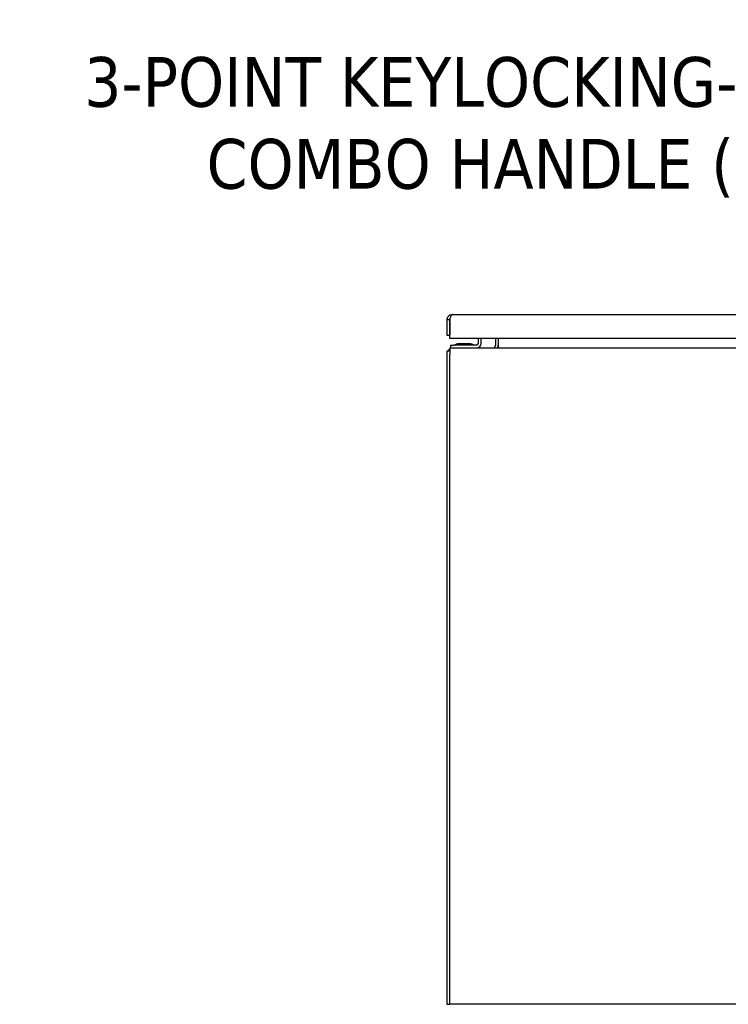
# Model space of a CAD drawing. Extents: x 785 to 1232, y 18 to 306.
# Tile 2 of 232: x 858 to 884, y 84 to 120. Entities that reach past the tile are written whole.
import ezdxf

# ---------------------------------------------------------------- set-up
doc = ezdxf.new("R2010")
doc.units = 0
doc.header["$LTSCALE"] = 4
doc.header["$MEASUREMENT"] = 0
doc.layers.get('0').update_dxf_attribs({"linetype": 'CONTINUOUS'})
doc.styles.add('ROMANS', font='romans.shx')
doc.dimstyles.new('Default (ANSI)$7', dxfattribs={"dimscale": 20, "dimtxt": 0.07, "dimasz": 0.098425, "dimexe": 0.125, "dimexo": 0.0625, "dimgap": 0.031496, "dimtad": 0, "dimtih": 1, "dimtoh": 1, "dimrnd": 1e-08, "dimzin": 0, "dimdsep": 46, "dimtxsty": 'ROMANS', "dimblk": 'Filled-1', "dimcen": 0.09, "dimdle": 0.393701, "dimclrd": 256, "dimclre": 256, "dimclrt": 256, "dimadec": 0, "dimazin": 0, "dimtfac": 0.928571, "dimtofl": 0, "dimtmove": 0, "dimatfit": 3, "dimfxl": 1, "dimtolj": 1, "dimtzin": 0, "dimlwd": -1, "dimlwe": -1, "dimarcsym": 0})

# ---------------------------------------------------------------- blocks, each defined once
blk = doc.blocks.new('Filled-1')
at = {"color": 0}
for p, q in [((0, 0), (-1, 0.179)), ((-1, 0.179), (-1, -0.179)), ((-1, 0), (0, 0)), ((-1, -0.179), (0, 0))]:
    blk.add_line(p, q, dxfattribs=at)
at = {"color": 0, "flags": 128}
blk.add_lwpolyline([(-1, -0.179), (0, 0), (-1, 0.179), (-1, -0.179)], dxfattribs=at)
at = {"color": 0}
blk.add_solid([(-1, -0.179), (0, 0), (-1, 0.179), (-1, -0.179)], dxfattribs=at)

msp = doc.modelspace()

# ---------------------------------------------------------------- linework, layer by layer
for p, q in [((873.657, 108.951), (908.261, 108.951)), ((873.459, 108.754), (873.459, 108.201)), ((873.563, 108.754), (873.459, 108.754)), ((873.563, 108.754), (873.563, 108.201)), ((873.564, 108.076), (873.564, 108.754)), ((873.459, 108.201), (873.563, 108.201)), ((908.354, 108.076), (873.564, 108.076)), ((873.588, 107.831), (873.713, 107.831)), ((873.588, 107.831), (873.588, 107.727)), ((874.547, 107.831), (873.713, 107.831)), ((874.32, 107.883), (873.856, 107.883)), ((874.609, 108.076), (874.609, 107.894)), ((874.713, 107.894), (874.713, 108.076)), ((875.234, 108.076), (875.234, 107.821)), ((875.338, 108.076), (875.338, 107.821)), ((875.338, 107.821), (875.338, 107.727)), ((873.463, 107.623), (873.567, 107.623)), ((873.463, 107.623), (873.463, 83.706)), ((873.567, 107.727), (945.484, 107.727)), ((873.567, 107.727), (873.567, 107.483)), ((873.567, 83.706), (873.567, 107.483)), ((873.463, 83.706), (873.567, 83.706)), ((945.484, 83.706), (873.567, 83.706))]:
    msp.add_line(p, q)
for centre, radius, start, end in [((873.748, 107.862), 0.0312, 270, 319.2152), ((873.862, 107.764), 0.12, 93.9479, 139.2152), ((873.856, 107.852), 0.0312, 90, 93.9479), ((874.32, 107.852), 0.0312, 86.0521, 90), ((874.314, 107.764), 0.12, 40.7848, 86.0521), ((874.428, 107.862), 0.0312, 220.7848, 270), ((874.547, 107.894), 0.167, 270, 0), ((874.547, 107.894), 0.0625, 270, 0), ((875.14, 107.821), 0.0938, 270, 0), ((875.14, 107.821), 0.198, 331.7003, 0), ((873.708, 107.483), 0.245, 125.0898, 144.9102)]:
    msp.add_arc(centre, radius, start, end)
for points, knots in [([(873.657, 108.951), (873.595, 108.951), (873.534, 108.921), (873.498, 108.871), (873.473, 108.837), (873.459, 108.796), (873.459, 108.754)], [0, 0, 0, 0, 0.935327, 0.935327, 0.935327, 1.570796, 1.570796, 1.570796, 1.570796]), ([(873.564, 108.754), (873.582, 108.815), (873.601, 108.876), (873.619, 108.913), (873.632, 108.938), (873.644, 108.951), (873.657, 108.951)], [0, 0, 0, 0, 0.935327, 0.935327, 0.935327, 1.570796, 1.570796, 1.570796, 1.570796]), ([(873.58, 108.808), (873.577, 108.803), (873.574, 108.799), (873.572, 108.794), (873.566, 108.781), (873.563, 108.768), (873.563, 108.754)], [0.957768, 0.957768, 0.957768, 0.957768, 1.1271971, 1.1271971, 1.1271971, 1.5707963, 1.5707963, 1.5707963, 1.5707963])]:
    msp.add_open_spline(points, degree=3, knots=knots)

# ---------------------------------------------------------------- texts
at = {"insert": (898.204, 115.802), "char_height": 1.82, "width": 40.61373, "attachment_point": 6, "line_spacing_factor": 0.987884, "style": 'ROMANS'}
msp.add_mtext('{\\fTahoma|b0|i0;3-POINT KEYLOCKING-PADLOCKING\\P\\fTahoma|b0|i0;COMBO HANDLE (1 PER DOOR)}', dxfattribs=at)

# ---------------------------------------------------------------- leaders
at = {"annotation_type": 0, "has_hookline": 1, "hookline_direction": 1, "text_width": 40.379}
msp.add_leader([(905.203, 111.178), (900.802, 115.802), (898.834, 115.802)], dimstyle='Default (ANSI)$7', override={"dimtad": 0}, dxfattribs=at)

doc.saveas('drawing.dxf')
